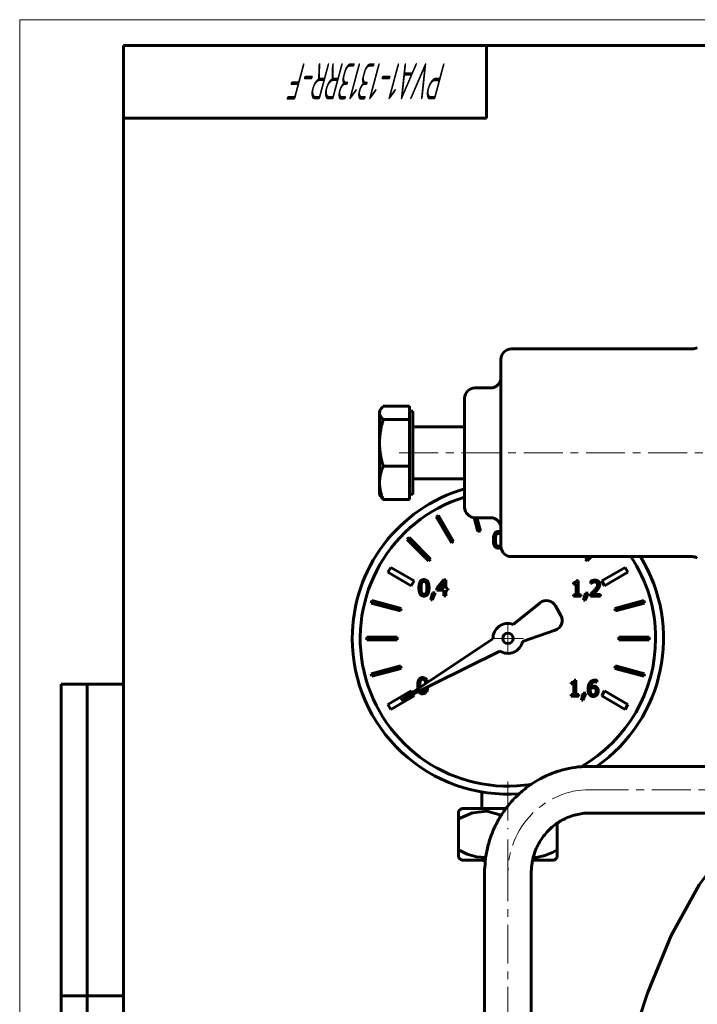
# Model space of a CAD drawing. Header units: millimetres. Extents: x 0 to 594, y 0 to 420.
# Tile 3 of 9: x 0 to 131, y 230 to 420. Entities that reach past the tile are written whole.
import ezdxf

# ---------------------------------------------------------------- set-up
doc = ezdxf.new("R2010")
doc.units = ezdxf.units.MM
for name, pattern in [('K5LT_AXLED', [12, 7.5, -1.5, 1.5, -1.5]), ('K5LT_BASIC', [0]), ('K5LT_THIN', [0])]:
    doc.linetypes.add(name, pattern=pattern)
doc.layers.add('Системный слой (1)', color=7, linetype='Continuous', true_color=0x6c6c6c)
doc.styles.add('KTEXTSTYLE', font='GOST_AU.SHX', dxfattribs={"width": 0.56, "height": 5})

# ---------------------------------------------------------------- blocks, each defined once
blk = doc.blocks.new('U7')
at = {"layer": 'Системный слой (1)', "color": 143, "linetype": 'K5LT_BASIC', "lineweight": 60, "true_color": 0x33acca}
for p, q in [((137.22, 261.77), (130.97, 253.37)), ((130.97, 253.37), (125.57, 243.6)), ((125.57, 243.6), (121, 232.48)), ((121, 232.48), (119.32, 227.38))]:
    blk.add_line(p, q, dxfattribs=at)
blk = doc.blocks.new('U31')
at = {"layer": 'Системный слой (1)', "color": 143, "linetype": 'K5LT_BASIC', "lineweight": 60, "true_color": 0x33acca}
for p, q in [((84.61, 260.07), (86.27, 259.25)), ((86.27, 259.25), (88.02, 258.73)), ((88.02, 258.73), (89.82, 258.62))]:
    blk.add_line(p, q, dxfattribs=at)
blk = doc.blocks.new('U32')
at = {"layer": 'Системный слой (1)', "color": 143, "linetype": 'K5LT_BASIC', "lineweight": 60, "true_color": 0x33acca}
for p, q in [((90.07, 267.51), (87.25, 267.24)), ((92.81, 266.74), (90.07, 267.51)), ((87.25, 267.24), (84.61, 266.07))]:
    blk.add_line(p, q, dxfattribs=at)
blk = doc.blocks.new('U33')
at = {"layer": 'Системный слой (1)', "color": 143, "linetype": 'K5LT_BASIC', "lineweight": 60, "true_color": 0x33acca}
for p, q in [((102.73, 259.6), (103.61, 260.07)), ((98.98, 258.6), (99.62, 258.64)), ((99.62, 258.64), (101.21, 258.98)), ((101.21, 258.98), (102.73, 259.6))]:
    blk.add_line(p, q, dxfattribs=at)
blk = doc.blocks.new('U34')
at = {"layer": 'Системный слой (1)', "color": 143, "linetype": 'K5LT_BASIC', "lineweight": 60, "true_color": 0x33acca}
for p, q in [((89.75, 258.07), (85.14, 258.07)), ((103.08, 258.07), (98.86, 258.07))]:
    blk.add_line(p, q, dxfattribs=at)
blk = doc.blocks.new('U35')
at = {"layer": 'Системный слой (1)', "color": 143, "linetype": 'K5LT_BASIC', "lineweight": 60, "true_color": 0x33acca}
for p, q in [((77.69, 290.11), (78.21, 290.26)), ((78.21, 290.26), (78.43, 290.5)), ((78.43, 290.5), (78.44, 290.51)), ((78.44, 290.51), (78.46, 290.54)), ((78.46, 290.54), (78.49, 290.61)), ((78.49, 290.61), (78.55, 290.75)), ((78.55, 290.75), (78.63, 291.1)), ((78.63, 291.1), (78.66, 291.48))]:
    blk.add_line(p, q, dxfattribs=at)
blk = doc.blocks.new('U36')
at = {"layer": 'Системный слой (1)', "color": 143, "linetype": 'K5LT_BASIC', "lineweight": 60, "true_color": 0x33acca}
for start, end in [(106.1531, 180), (304.7477, 31.6682), (180, 274.1883)]:
    blk.add_arc((94.11, 300.82), 30, start, end, dxfattribs=at)
blk = doc.blocks.new('U37')
at = {"layer": 'Системный слой (1)', "color": 143, "linetype": 'K5LT_BASIC', "lineweight": 60, "true_color": 0x33acca}
for p, q in [((78.13, 293.18), (77.69, 293.28)), ((78.3, 293.06), (78.13, 293.18)), ((78.37, 292.97), (78.3, 293.06)), ((78.4, 292.93), (78.37, 292.97)), ((78.42, 292.91), (78.4, 292.93)), ((78.42, 292.89), (78.42, 292.91)), ((78.45, 292.86), (78.42, 292.89)), ((78.62, 292.33), (78.45, 292.86))]:
    blk.add_line(p, q, dxfattribs=at)
blk = doc.blocks.new('U38')
at = {"layer": 'Системный слой (1)', "color": 143, "linetype": 'K5LT_BASIC', "lineweight": 60, "true_color": 0x33acca}
for p, q in [((92.45, 321.38), (92.27, 321.39)), ((92.62, 321.33), (92.45, 321.38)), ((92.76, 321.26), (92.62, 321.33))]:
    blk.add_line(p, q, dxfattribs=at)
blk = doc.blocks.new('U39')
at = {"layer": 'Системный слой (1)', "color": 143, "linetype": 'K5LT_BASIC', "lineweight": 60, "true_color": 0x33acca}
for p, q in [((77.13, 291.57), (77.13, 291.69)), ((77.13, 291.45), (77.13, 291.57)), ((77.14, 291.34), (77.13, 291.45)), ((77.23, 290.77), (77.23, 290.78))]:
    blk.add_line(p, q, dxfattribs=at)
blk = doc.blocks.new('U40')
at = {"layer": 'Системный слой (1)', "color": 143, "linetype": 'K5LT_BASIC', "lineweight": 60, "true_color": 0x33acca}
for p, q in [((78.14, 292.63), (78.19, 292.47)), ((78.19, 292.47), (78.22, 292.29)), ((78.22, 292.29), (78.24, 292.07))]:
    blk.add_line(p, q, dxfattribs=at)
blk = doc.blocks.new('U41')
at = {"layer": 'Системный слой (1)', "color": 143, "linetype": 'K5LT_BASIC', "lineweight": 60, "true_color": 0x33acca}
for p, q in [((92.74, 318.92), (92.72, 318.88)), ((92.75, 318.97), (92.74, 318.92)), ((92.76, 319.02), (92.75, 318.97))]:
    blk.add_line(p, q, dxfattribs=at)
blk = doc.blocks.new('U42')
at = {"layer": 'Системный слой (1)', "color": 143, "linetype": 'K5LT_BASIC', "lineweight": 60, "true_color": 0x33acca}
for start, end in [(107.049, 279.0638), (0, 33.5922), (299.748, 0)]:
    blk.add_arc((94.11, 300.82), 28.47, start, end, dxfattribs=at)
blk = doc.blocks.new('U43')
at = {"layer": 'Системный слой (1)', "color": 143, "linetype": 'K5LT_BASIC', "lineweight": 60, "true_color": 0x33acca}
for p, q in [((75.67, 290.36), (75.47, 290.7)), ((76.02, 289.74), (75.83, 290.08))]:
    blk.add_line(p, q, dxfattribs=at)
blk = doc.blocks.new('U44')
at = {"layer": 'Системный слой (1)', "color": 143, "linetype": 'K5LT_BASIC', "lineweight": 60, "true_color": 0x33acca}
for p, q in [((92.27, 318.22), (92.46, 318.23)), ((92.46, 318.23), (92.63, 318.28)), ((92.63, 318.28), (92.78, 318.36))]:
    blk.add_line(p, q, dxfattribs=at)
blk = doc.blocks.new('U45')
at = {"layer": 'Системный слой (1)', "color": 143, "linetype": 'K5LT_BASIC', "lineweight": 60, "true_color": 0x33acca}
for p, q in [((78.18, 290.91), (78.14, 290.77)), ((78.22, 291.08), (78.18, 290.91)), ((78.24, 291.27), (78.22, 291.08))]:
    blk.add_line(p, q, dxfattribs=at)
blk = doc.blocks.new('U46')
at = {"layer": 'Системный слой (1)', "color": 143, "linetype": 'K5LT_BASIC', "lineweight": 60, "true_color": 0x33acca}
for p, q in [((76.72, 291.69), (76.72, 291.48)), ((76.72, 291.48), (76.73, 291.27)), ((76.73, 291.27), (76.76, 291.09)), ((76.89, 290.61), (76.96, 290.49)), ((76.96, 290.49), (76.96, 290.48)), ((76.96, 290.48), (76.97, 290.46)), ((76.97, 290.46), (77, 290.43)), ((77, 290.43), (77.05, 290.37)), ((77.05, 290.37), (77.16, 290.26)), ((77.16, 290.26), (77.44, 290.13)), ((77.44, 290.13), (77.69, 290.11))]:
    blk.add_line(p, q, dxfattribs=at)
blk = doc.blocks.new('U47')
at = {"layer": 'Системный слой (1)', "color": 143, "linetype": 'K5LT_BASIC', "lineweight": 60, "true_color": 0x33acca}
for p, q in [((92.72, 320.74), (92.73, 320.69)), ((92.73, 320.69), (92.75, 320.64)), ((92.75, 320.64), (92.76, 320.59))]:
    blk.add_line(p, q, dxfattribs=at)
blk = doc.blocks.new('U48')
at = {"layer": 'Системный слой (1)', "color": 143, "linetype": 'K5LT_BASIC', "lineweight": 60, "true_color": 0x33acca}
for p, q in [((69.86, 345.32), (69.69, 345.11)), ((70.08, 345.55), (69.86, 345.32)), ((69.39, 344.47), (69.36, 344.25)), ((69.45, 344.69), (69.39, 344.47)), ((69.56, 344.91), (69.45, 344.69)), ((69.69, 345.11), (69.56, 344.91))]:
    blk.add_line(p, q, dxfattribs=at)
blk = doc.blocks.new('U49')
at = {"layer": 'Системный слой (1)', "color": 143, "linetype": 'K5LT_BASIC', "lineweight": 60, "true_color": 0x33acca}
for p, q in [((75.76, 344.57), (75.76, 342.1)), ((75.76, 342.1), (75.76, 328.57))]:
    blk.add_line(p, q, dxfattribs=at)
blk = doc.blocks.new('U74')
at = {"layer": 'Системный слой (1)', "color": 30, "linetype": 'K5LT_AXLED', "lineweight": 18, "true_color": 0xff8000}
for q in [(94.11, 303.84), (91.09, 300.82), (97.13, 300.82), (94.11, 297.81)]:
    blk.add_line((94.11, 300.82), q, dxfattribs=at)
blk = doc.blocks.new('U116')
at = {"color": 7, "linetype": 'K5LT_THIN', "lineweight": 18, "true_color": 0xffffff}
for p, q in [((0, 0), (0, 420)), ((0, 420), (594, 420))]:
    blk.add_line(p, q, dxfattribs=at)
at = {"color": 143, "linetype": 'K5LT_BASIC', "lineweight": 60, "true_color": 0x33acca}
for p, q in [((20, 5), (20, 415)), ((20, 415), (589, 415)), ((90, 415), (90, 401)), ((90, 401), (20, 401)), ((8, 172), (8, 292)), ((20, 292), (8, 292)), ((13, 172), (13, 292)), ((20, 232), (8, 232))]:
    blk.add_line(p, q, dxfattribs=at)
at = {"color": 7, "insert": (82.3, 404.64), "char_height": 7, "attachment_point": 1, "rotation": 180, "style": 'KTEXTSTYLE'}
blk.add_mtext('\\H5.0;\\W1.000;\\Q15;\\Q15;\\W0.560;\\H7.00;PVA1-1313RR-F', dxfattribs=at)

msp = doc.modelspace()

# ---------------------------------------------------------------- linework, layer by layer
at = {"layer": 'Системный слой (1)', "color": 143, "linetype": 'K5LT_BASIC', "lineweight": 60, "true_color": 0x33acca}
for p, q in [((129.613, 356.572), (94.764, 356.572)), ((92.764, 354.572), (92.764, 318.572)), ((90.764, 349.072), (87.764, 349.072)), ((75.164, 345.547), (70.078, 345.547)), ((75.164, 345.547), (75.164, 344.251)), ((85.764, 347.072), (85.764, 326.072)), ((69.364, 344.572), (69.557, 344.907)), ((69.364, 344.251), (69.364, 344.572)), ((69.364, 338.468), (69.364, 344.251)), ((75.164, 344.572), (75.764, 344.572)), ((75.164, 344.251), (75.164, 342.955)), ((75.164, 342.955), (70.078, 342.955)), ((75.164, 342.955), (75.164, 338.468)), ((75.764, 341.572), (85.764, 341.572)), ((69.364, 330.789), (69.364, 338.468)), ((75.164, 338.468), (75.164, 333.98)), ((75.164, 333.98), (70.078, 333.98)), ((75.164, 333.98), (75.164, 330.789)), ((69.364, 328.572), (69.364, 330.789)), ((75.164, 330.789), (75.164, 327.598)), ((75.764, 331.572), (85.764, 331.572)), ((69.364, 328.572), (69.557, 328.238)), ((75.164, 328.572), (75.764, 328.572)), ((75.164, 327.598), (70.078, 327.598)), ((80.721, 324.513), (80.288, 324.263)), ((83.642, 319.454), (80.721, 324.513)), ((80.288, 324.263), (83.209, 319.204)), ((87.62, 324.078), (88.338, 321.399)), ((90.764, 324.072), (87.764, 324.072)), ((88.821, 321.528), (88.139, 324.072)), ((88.338, 321.399), (88.821, 321.528)), ((75.045, 320.24), (74.692, 319.887)), ((74.692, 319.887), (78.823, 315.756)), ((79.176, 316.11), (75.045, 320.24)), ((83.209, 319.204), (83.642, 319.454)), ((78.823, 315.756), (79.176, 316.11)), ((129.613, 316.572), (94.764, 316.572)), ((109.506, 316.572), (109.044, 316.11)), ((109.044, 316.11), (109.397, 315.756)), ((109.397, 315.756), (110.213, 316.572)), ((71.52, 314.5), (70.97, 313.547)), ((70.97, 313.547), (75.473, 310.947)), ((76.023, 311.9), (71.52, 314.5)), ((116.7, 314.5), (112.197, 311.9)), ((112.747, 310.947), (117.25, 313.547)), ((117.25, 313.547), (116.7, 314.5)), ((75.473, 310.947), (76.023, 311.9)), ((81.786, 312.087), (80.423, 310.516)), ((80.744, 310.414), (81.769, 311.605)), ((81.769, 311.605), (81.769, 310.414)), ((82.162, 312.087), (81.786, 312.087)), ((82.162, 310.414), (82.162, 312.087)), ((106.725, 311.563), (106.725, 311.284)), ((106.725, 311.284), (107.278, 311.284)), ((107.278, 311.284), (107.278, 309.242)), ((107.671, 311.988), (107.355, 311.988)), ((107.671, 309.242), (107.671, 311.988)), ((110.106, 311.86), (110.106, 311.425)), ((110.106, 311.425), (110.129, 311.425)), ((110.129, 311.425), (110.425, 311.593)), ((112.197, 311.9), (112.747, 310.947)), ((79.583, 309.622), (79.222, 308.28)), ((79.521, 308.28), (80.094, 309.622)), ((80.094, 309.622), (79.583, 309.622)), ((80.423, 310.516), (80.423, 310.086)), ((80.423, 310.086), (81.769, 310.086)), ((81.769, 310.414), (80.744, 310.414)), ((81.769, 310.086), (81.769, 309.039)), ((82.525, 310.414), (82.162, 310.414)), ((82.162, 310.086), (82.525, 310.086)), ((82.162, 309.039), (82.162, 310.086)), ((82.525, 310.086), (82.525, 310.414)), ((106.725, 309.242), (106.725, 308.93)), ((107.278, 309.242), (106.725, 309.242)), ((108.212, 309.242), (107.671, 309.242)), ((108.212, 308.93), (108.212, 309.242)), ((109.062, 309.513), (108.701, 308.172)), ((109, 308.172), (109.573, 309.513)), ((109.573, 309.513), (109.062, 309.513)), ((110.042, 309.363), (110.042, 308.93)), ((110.425, 309.284), (111.23, 310.074)), ((111.922, 309.284), (110.425, 309.284)), ((111.922, 308.93), (111.922, 309.284)), ((67.891, 308.107), (67.761, 307.624)), ((67.761, 307.624), (73.404, 306.112)), ((73.533, 306.595), (67.891, 308.107)), ((79.222, 308.28), (79.521, 308.28)), ((81.769, 309.039), (82.162, 309.039)), ((100.304, 307.678), (95.103, 303.527)), ((106.725, 308.93), (108.212, 308.93)), ((108.701, 308.172), (109, 308.172)), ((110.042, 308.93), (111.922, 308.93)), ((120.329, 308.107), (114.686, 306.595)), ((114.816, 306.112), (120.458, 307.624)), ((120.458, 307.624), (120.329, 308.107)), ((73.404, 306.112), (73.533, 306.595)), ((104.315, 305.257), (103.3, 307.086)), ((114.686, 306.595), (114.816, 306.112)), ((96.928, 300.222), (103.22, 302.396)), ((72.741, 301.072), (66.899, 301.072)), ((66.899, 301.072), (66.899, 300.572)), ((66.899, 300.572), (72.741, 300.572)), ((72.741, 300.572), (72.741, 301.072)), ((91.231, 300.71), (73.496, 288.921)), ((121.321, 301.072), (115.479, 301.072)), ((115.479, 301.072), (115.479, 300.572)), ((115.479, 300.572), (121.321, 300.572)), ((121.321, 300.572), (121.321, 301.072)), ((73.496, 288.921), (92.573, 298.385)), ((73.404, 295.533), (67.761, 294.021)), ((67.761, 294.021), (67.891, 293.538)), ((67.891, 293.538), (73.533, 295.05)), ((73.533, 295.05), (73.404, 295.533)), ((114.816, 295.533), (114.686, 295.05)), ((114.686, 295.05), (120.329, 293.538)), ((120.458, 294.021), (114.816, 295.533)), ((120.329, 293.538), (120.458, 294.021)), ((106.283, 292.327), (106.283, 292.048)), ((107.229, 292.752), (106.913, 292.752)), ((107.229, 290.005), (107.229, 292.752)), ((111.245, 292.364), (111.262, 292.364)), ((111.262, 292.364), (111.262, 292.757)), ((75.473, 290.697), (70.97, 288.097)), ((106.283, 292.048), (106.836, 292.048)), ((106.836, 292.048), (106.836, 290.005)), ((108.62, 290.277), (108.259, 288.935)), ((108.558, 288.935), (109.131, 290.277)), ((109.131, 290.277), (108.62, 290.277)), ((109.963, 290.941), (109.971, 291.134)), ((112.747, 290.697), (112.197, 289.745)), ((117.25, 288.097), (112.747, 290.697)), ((71.52, 287.145), (76.023, 289.745)), ((106.283, 290.005), (106.283, 289.694)), ((106.836, 290.005), (106.283, 290.005)), ((106.283, 289.694), (107.77, 289.694)), ((107.77, 290.005), (107.229, 290.005)), ((107.77, 289.694), (107.77, 290.005)), ((108.259, 288.935), (108.558, 288.935)), ((112.197, 289.745), (116.7, 287.145)), ((70.97, 288.097), (71.52, 287.145)), ((116.7, 287.145), (117.25, 288.097)), ((109.847, 276.172), (121.008, 276.172)), ((121.008, 276.172), (123.896, 276.172)), ((123.896, 276.172), (134.383, 276.172)), ((89.11, 271.242), (89.11, 268.072)), ((84.61, 267.542), (85.14, 268.072)), ((84.61, 266.072), (84.61, 267.542)), ((93.732, 268.072), (85.14, 268.072)), ((84.61, 260.072), (84.61, 266.072)), ((109.847, 267.172), (121.008, 267.172)), ((121.008, 267.172), (123.896, 267.172)), ((123.896, 267.172), (134.383, 267.172)), ((103.61, 260.072), (103.61, 265.238)), ((84.61, 258.603), (84.61, 260.072)), ((103.61, 260.072), (103.61, 258.603)), ((85.14, 258.072), (84.61, 258.603)), ((103.08, 258.072), (103.61, 258.603)), ((89.61, 169.234), (89.61, 255.672)), ((98.61, 169.234), (98.61, 255.672))]:
    msp.add_line(p, q, dxfattribs=at)
at = {"layer": 'Системный слой (1)', "color": 30, "linetype": 'K5LT_AXLED', "lineweight": 18, "true_color": 0xff8000}
for p, q in [((73.164, 336.572), (148.604, 336.572)), ((94.11, 273.242), (94.11, 264.072)), ((109.847, 271.672), (155.683, 271.672)), ((94.11, 262.072), (94.11, 255.072)), ((94.11, 257.672), (94.11, 169.234))]:
    msp.add_line(p, q, dxfattribs=at)
at = {"layer": 'Системный слой (1)', "color": 143, "linetype": 'K5LT_BASIC', "lineweight": 60, "true_color": 0x33acca}
msp.add_circle((94.11, 300.822), 1.015, dxfattribs=at)
for centre, radius, start, end in [((94.764, 354.572), 2, 90, 180), ((129.613, 358.572), 2, 270, 300), ((90.764, 351.072), 2, 270, 0), ((87.764, 347.072), 2, 90, 180), ((87.764, 326.072), 2, 180, 270), ((90.764, 322.072), 2, 0, 90), ((94.764, 318.572), 2, 180, 270), ((129.613, 314.572), 2, 60, 90), ((101.552, 306.115), 2, 29.02848, 128.59585), ((94.11, 300.822), 2.882, 69.83378, 182.24322), ((102.567, 304.286), 2, 289.06032, 29.02848), ((94.11, 300.822), 2.882, 237.75678, 347.97525), ((89.11, 257.072), 1, 52.00387, 90), ((99.11, 257.072), 1, 90, 105.04666)]:
    msp.add_arc(centre, radius, start, end, dxfattribs=at)
at = {"layer": 'Системный слой (1)', "color": 30, "linetype": 'K5LT_AXLED', "lineweight": 18, "true_color": 0xff8000}
msp.add_ellipse((109.847, 255.672), major_axis=(0, -16), ratio=0.9835715, start_param=3.1415926, end_param=4.712389, dxfattribs=at)
at = {"layer": 'Системный слой (1)', "color": 143, "linetype": 'K5LT_BASIC', "lineweight": 60, "true_color": 0x33acca}
for points, weights in [([(69.364, 344.251), (69.364, 343.649), (70.078, 342.955)], [1, 1.0379548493, 1]), ([(70.078, 342.955), (69.364, 340.55), (69.364, 338.468)], [1, 1.0379548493, 1]), ([(69.364, 338.468), (69.364, 336.385), (70.078, 333.98)], [1, 1.0379548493, 1]), ([(70.078, 333.98), (69.364, 332.27), (69.364, 330.789)], [1, 1.0379548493, 1]), ([(69.364, 330.789), (69.364, 329.308), (70.078, 327.598)], [1, 1.0379548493, 1]), ([(70.078, 327.598), (69.732, 327.934), (69.557, 328.238)], [1, 1.01802620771, 1.01892974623])]:
    msp.add_rational_spline(points, weights, degree=2, dxfattribs=at)
for points in [[(92.271, 321.393), (91.772, 321.393), (91.295, 320.63), (91.295, 319.805)], [(91.71, 319.805), (91.71, 320.104), (91.754, 320.578), (91.816, 320.734)], [(91.816, 320.734), (91.88, 320.894), (92.1, 321.055), (92.271, 321.055)], [(92.271, 321.055), (92.441, 321.055), (92.656, 320.894), (92.718, 320.739)], [(91.295, 319.805), (91.295, 319.002), (91.767, 318.219), (92.271, 318.219)], [(91.814, 318.886), (91.75, 319.054), (91.71, 319.484), (91.71, 319.805)], [(92.271, 318.558), (92.093, 318.558), (91.873, 318.728), (91.814, 318.886)], [(92.72, 318.879), (92.659, 318.718), (92.439, 318.558), (92.271, 318.558)], [(77.93, 312.148), (77.432, 312.148), (76.955, 311.385), (76.955, 310.56)], [(77.37, 310.56), (77.37, 310.859), (77.414, 311.333), (77.476, 311.489)], [(77.476, 311.489), (77.54, 311.649), (77.76, 311.81), (77.93, 311.81)], [(78.904, 310.563), (78.904, 311.358), (78.432, 312.148), (77.93, 312.148)], [(77.93, 311.81), (78.101, 311.81), (78.316, 311.649), (78.378, 311.494)], [(78.378, 311.494), (78.439, 311.338), (78.489, 310.876), (78.489, 310.563)], [(107.355, 311.988), (107.335, 311.741), (107.039, 311.563), (106.725, 311.563)], [(110.887, 312.043), (110.684, 312.043), (110.232, 311.922), (110.106, 311.86)], [(110.425, 311.593), (110.526, 311.635), (110.749, 311.689), (110.857, 311.689)], [(111.381, 311.183), (111.381, 310.939), (111.127, 310.479), (110.778, 310.096)], [(110.857, 311.689), (110.971, 311.689), (111.159, 311.628), (111.23, 311.566)], [(111.796, 311.205), (111.796, 311.591), (111.314, 312.043), (110.887, 312.043)], [(111.23, 311.566), (111.302, 311.504), (111.381, 311.312), (111.381, 311.183)], [(111.638, 310.595), (111.712, 310.724), (111.796, 311.025), (111.796, 311.205)], [(76.955, 310.56), (76.955, 309.757), (77.427, 308.974), (77.93, 308.974)], [(77.474, 309.641), (77.409, 309.809), (77.37, 310.239), (77.37, 310.56)], [(77.93, 309.313), (77.753, 309.313), (77.533, 309.483), (77.474, 309.641)], [(77.93, 308.974), (78.427, 308.974), (78.904, 309.743), (78.904, 310.563)], [(78.38, 309.634), (78.318, 309.473), (78.098, 309.313), (77.93, 309.313)], [(78.489, 310.563), (78.489, 310.249), (78.439, 309.785), (78.38, 309.634)], [(110.778, 310.096), (110.605, 309.906), (110.245, 309.553), (110.042, 309.363)], [(111.23, 310.074), (111.349, 310.2), (111.564, 310.462), (111.638, 310.595)], [(77.692, 293.281), (77.193, 293.281), (76.716, 292.517), (76.716, 291.692)], [(77.131, 291.692), (77.131, 291.991), (77.175, 292.466), (77.237, 292.621)], [(77.237, 292.621), (77.301, 292.782), (77.521, 292.942), (77.692, 292.942)], [(77.692, 292.942), (77.862, 292.942), (78.077, 292.782), (78.139, 292.626)], [(106.913, 292.752), (106.893, 292.505), (106.597, 292.327), (106.283, 292.327)], [(109.884, 292.307), (109.714, 292.07), (109.551, 291.43), (109.551, 291.032)], [(110.917, 292.799), (110.573, 292.799), (110.05, 292.539), (109.884, 292.307)], [(109.971, 291.428), (110.015, 291.932), (110.482, 292.445), (110.862, 292.445)], [(110.862, 292.445), (110.981, 292.445), (111.188, 292.393), (111.245, 292.364)], [(111.262, 292.757), (111.196, 292.779), (111.018, 292.799), (110.917, 292.799)], [(77.692, 290.445), (77.514, 290.445), (77.294, 290.616), (77.235, 290.774)], [(78.141, 290.766), (78.079, 290.606), (77.86, 290.445), (77.692, 290.445)], [(109.551, 291.032), (109.551, 290.627), (109.729, 290.072), (109.887, 289.906)], [(110.181, 290.136), (110.087, 290.237), (109.963, 290.625), (109.963, 290.941)], [(110.605, 291.64), (110.423, 291.64), (110.116, 291.529), (109.971, 291.428)], [(109.971, 291.134), (110.102, 291.215), (110.371, 291.302), (110.514, 291.302)], [(110.514, 291.302), (110.62, 291.302), (110.823, 291.26), (110.904, 291.196)], [(111.112, 290.664), (111.112, 290.314), (110.808, 289.963), (110.561, 289.963)], [(111.196, 291.46), (111.05, 291.568), (110.783, 291.64), (110.605, 291.64)], [(110.904, 291.196), (111.013, 291.107), (111.112, 290.852), (111.112, 290.664)], [(111.527, 290.682), (111.527, 290.944), (111.364, 291.334), (111.196, 291.46)], [(111.24, 289.916), (111.371, 290.049), (111.527, 290.447), (111.527, 290.682)], [(109.887, 289.906), (110.015, 289.768), (110.353, 289.63), (110.559, 289.63)], [(110.561, 289.963), (110.455, 289.963), (110.267, 290.04), (110.181, 290.136)], [(110.559, 289.63), (110.764, 289.63), (111.104, 289.775), (111.24, 289.916)]]:
    msp.add_open_spline(points, degree=2, dxfattribs=at)
for points, knots in [([(89.61, 255.672), (89.61, 256.403), (89.683, 257.131), (89.73, 257.931), (89.745, 258.002), (89.752, 258.126), (89.762, 258.179), (89.873, 259.073), (90.028, 259.906), (90.438, 261.538), (90.691, 262.337), (91.29, 263.892), (91.634, 264.647), (92.407, 266.104), (92.835, 266.806), (93.443, 267.679), (93.581, 267.881), (94.084, 268.519), (94.433, 268.968), (95.156, 269.782), (95.517, 270.157), (96.026, 270.648), (96.161, 270.778), (96.545, 271.121), (96.791, 271.339), (97.441, 271.877), (97.85, 272.19), (98.378, 272.563), (98.483, 272.642), (99.159, 273.062), (99.714, 273.43), (100.994, 274.124), (101.711, 274.46), (103.178, 275.044), (103.927, 275.292), (105.446, 275.697), (106.216, 275.855), (107.405, 276.027), (107.82, 276.077), (108.771, 276.146), (109.309, 276.172), (109.847, 276.172)], [0, 0, 0, 0, 1.5002197, 1.5002197, 1.6460754, 1.6460754, 1.756641, 1.756641, 3.4930592, 3.4930592, 5.2122576, 5.2122576, 6.9153497, 6.9153497, 8.603907, 8.603907, 9.1064442, 9.1064442, 10.2789858, 10.2789858, 11.3518652, 11.3518652, 11.7392404, 11.7392404, 12.4168849, 12.4168849, 13.4819047, 13.4819047, 13.7529994, 13.7529994, 15.1273334, 15.1273334, 16.7638889, 16.7638889, 18.3945085, 18.3945085, 20.0209064, 20.0209064, 20.8844772, 20.8844772, 22, 22, 22, 22]), ([(98.61, 255.672), (98.61, 255.677), (98.61, 255.682), (98.61, 255.695), (98.61, 255.703), (98.61, 255.727), (98.61, 255.742), (98.61, 255.787), (98.611, 255.816), (98.612, 255.904), (98.613, 255.962), (98.618, 256.134), (98.623, 256.249), (98.643, 256.588), (98.663, 256.811), (98.728, 257.371), (98.796, 257.704), (98.852, 258.05), (98.855, 258.061), (98.873, 258.16), (98.895, 258.247), (99.022, 258.795), (99.158, 259.251), (99.481, 260.135), (99.668, 260.565), (100.089, 261.395), (100.324, 261.794), (100.835, 262.557), (101.112, 262.921), (101.703, 263.609), (102.017, 263.934), (102.678, 264.54), (103.025, 264.821), (103.46, 265.134), (103.533, 265.189), (103.906, 265.425), (104.198, 265.62), (104.888, 266.001), (105.284, 266.191), (106.091, 266.52), (106.503, 266.66), (107.338, 266.891), (107.761, 266.981), (108.614, 267.111), (109.044, 267.151), (109.598, 267.17), (109.723, 267.172), (109.847, 267.172)], [0, 0, 0, 0, 0.013303, 0.013303, 0.0365831, 0.0365831, 0.0798178, 0.0798178, 0.1629612, 0.1629612, 0.3259225, 0.3259225, 0.6485192, 0.6485192, 1.2804065, 1.2804065, 2.234078, 2.234078, 2.2669201, 2.2669201, 2.5175684, 2.5175684, 3.8528548, 3.8528548, 5.1748381, 5.1748381, 6.484394, 6.484394, 7.782288, 7.782288, 9.0694605, 9.0694605, 10.3471572, 10.3471572, 10.6086395, 10.6086395, 11.6168647, 11.6168647, 12.8795144, 12.8795144, 14.1362663, 14.1362663, 15.3888616, 15.3888616, 16.6392497, 16.6392497, 17, 17, 17, 17])]:
    msp.add_open_spline(points, degree=3, knots=knots, dxfattribs=at)

# ---------------------------------------------------------------- block references
msp.add_blockref('U116', (0, 0))
at = {"layer": 'Системный слой (1)'}
for name in ['U48', 'U49', 'U36', 'U42', 'U38', 'U47', 'U41', 'U44', 'U74', 'U37', 'U40', 'U43', 'U46', 'U39', 'U35', 'U45', 'U32', 'U7', 'U31', 'U33', 'U34']:
    msp.add_blockref(name, (0, 0), dxfattribs=at)

doc.saveas('drawing.dxf')
